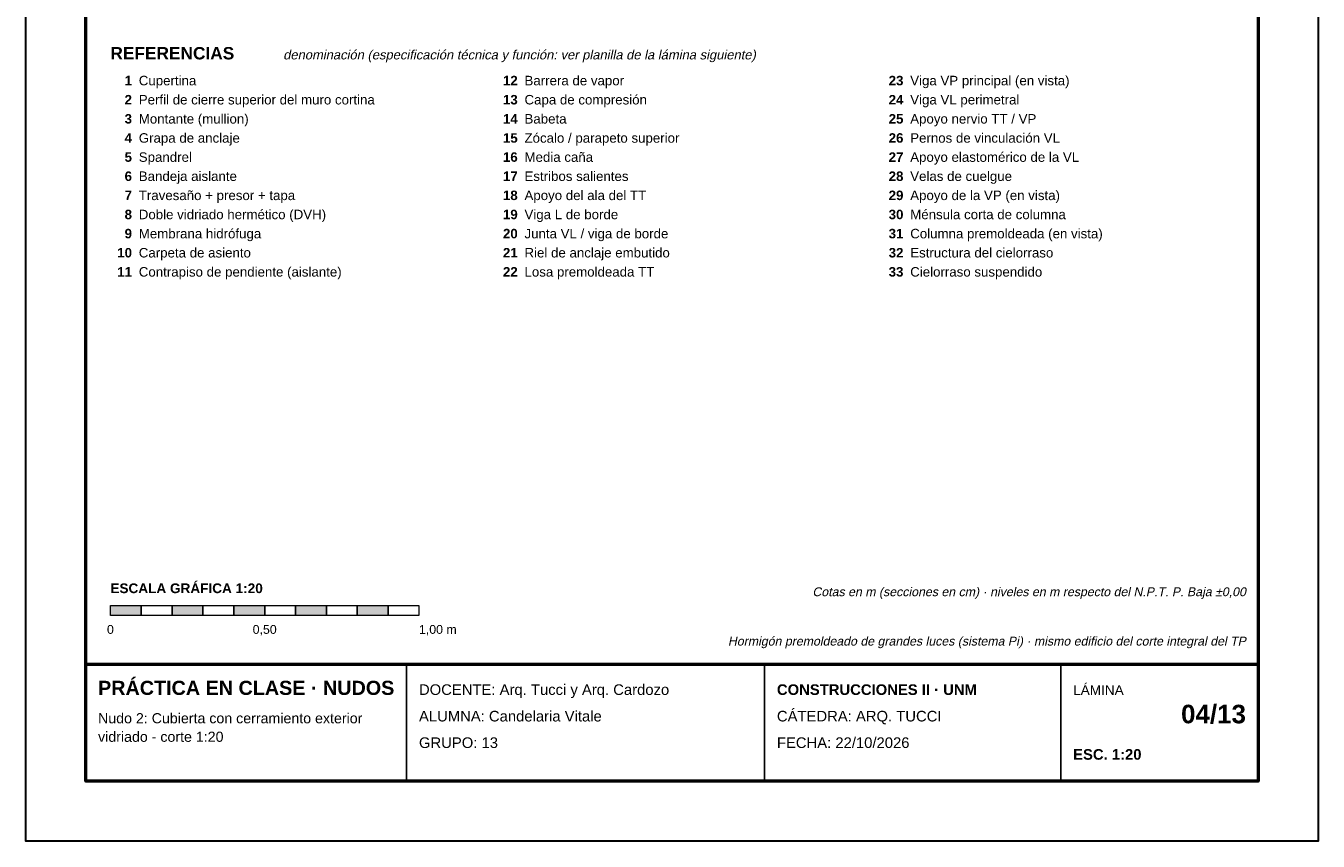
# Model space of a CAD drawing. Header units: millimetres. Extents: x 6 to 4194, y 6 to 5934.
# Tile 1 of 3: x 6 to 4194, y 6 to 2649. Entities that reach past the tile are written whole.
import ezdxf
from ezdxf.enums import TextEntityAlignment as Align

# ---------------------------------------------------------------- set-up
doc = ezdxf.new("R2010")
doc.units = ezdxf.units.MM
doc.header["$LTSCALE"] = 20
for name, color, linetype in [('X-MARCO', 7, 'Continuous'), ('X-ROTULO', 7, 'Continuous'), ('X-TEXTOS', 7, 'Continuous')]:
    doc.layers.add(name, color=color, linetype=linetype)
doc.styles.add('ARIAL', font='arial.ttf')
doc.styles.add('ARIAL-B', font='arialbd.ttf')

msp = doc.modelspace()

# ---------------------------------------------------------------- hatches: boundary and pattern name
at = {"layer": 'X-TEXTOS'}
h = msp.add_hatch(color=7, dxfattribs=at)
h.dxf.hatch_style = 1
h.paths.add_polyline_path([(280, 770), (380, 770), (380, 738), (280, 738)])
h = msp.add_hatch(color=7, dxfattribs=at)
h.dxf.hatch_style = 1
h.paths.add_polyline_path([(480, 770), (580, 770), (580, 738), (480, 738)])
h = msp.add_hatch(color=7, dxfattribs=at)
h.dxf.hatch_style = 1
h.paths.add_polyline_path([(680, 770), (780, 770), (780, 738), (680, 738)])
h = msp.add_hatch(color=7, dxfattribs=at)
h.dxf.hatch_style = 1
h.paths.add_polyline_path([(880, 770), (980, 770), (980, 738), (880, 738)])
h = msp.add_hatch(color=7, dxfattribs=at)
h.dxf.hatch_style = 1
h.paths.add_polyline_path([(1080, 770), (1180, 770), (1180, 738), (1080, 738)])

# ---------------------------------------------------------------- linework, layer by layer
at = {"layer": 'X-MARCO', "lineweight": 30}
msp.add_lwpolyline([(6, 5934), (4194, 5934), (4194, 6), (6, 6)], close=True, dxfattribs=at)
at = {"layer": 'X-MARCO', "lineweight": 50}
msp.add_lwpolyline([(200, 5740), (4000, 5740), (4000, 200), (200, 200)], close=True, dxfattribs=at)
at = {"layer": 'X-ROTULO', "lineweight": 50}
msp.add_lwpolyline([(200, 580), (4000, 580), (4000, 200), (200, 200)], close=True, dxfattribs=at)
at = {"layer": 'X-ROTULO', "lineweight": 25}
for points in [[(1240, 580), (1240, 200)], [(2400, 580), (2400, 200)], [(3360, 580), (3360, 200)]]:
    msp.add_lwpolyline(points, dxfattribs=at)
at = {"layer": 'X-TEXTOS', "lineweight": 13}
for points in [[(280, 770), (380, 770), (380, 738), (280, 738)], [(380, 770), (480, 770), (480, 738), (380, 738)], [(480, 770), (580, 770), (580, 738), (480, 738)], [(580, 770), (680, 770), (680, 738), (580, 738)], [(680, 770), (780, 770), (780, 738), (680, 738)], [(780, 770), (880, 770), (880, 738), (780, 738)], [(880, 770), (980, 770), (980, 738), (880, 738)], [(980, 770), (1080, 770), (1080, 738), (980, 738)], [(1080, 770), (1180, 770), (1180, 738), (1080, 738)], [(1180, 770), (1280, 770), (1280, 738), (1180, 738)]]:
    msp.add_lwpolyline(points, close=True, dxfattribs=at)

# ---------------------------------------------------------------- texts
at = {"layer": 'X-ROTULO'}
for s, height, style, p in [('PRÁCTICA EN CLASE · NUDOS', 45.824, 'ARIAL-B', (240, 480)), ('DOCENTE: Arq. Tucci y Arq. Cardozo', 34.368, 'ARIAL', (1280, 480)), ('CONSTRUCCIONES II · UNM', 34.368, 'ARIAL-B', (2440, 480)), ('LÁMINA', 31.5, 'ARIAL', (3400, 480)), ('Nudo 2: Cubierta con cerramiento exterior', 32.936, 'ARIAL', (240, 388)), ('ALUMNA: Candelaria Vitale', 34.368, 'ARIAL', (1280, 394)), ('CÁTEDRA: ARQ. TUCCI', 34.368, 'ARIAL', (2440, 394)), ('vidriado - corte 1:20', 32.936, 'ARIAL', (240, 328)), ('GRUPO: 13', 34.37, 'ARIAL', (1280, 308)), ('FECHA: 22/10/2026', 34.368, 'ARIAL', (2440, 308)), ('ESC. 1:20', 34.37, 'ARIAL-B', (3400, 270))]:
    msp.add_text(s, height=height, dxfattribs=dict(at, style=style)).set_placement(p)
at = {"layer": 'X-ROTULO', "style": 'ARIAL-B'}
msp.add_text('04/13', height=60.14, dxfattribs=at).set_placement((3960, 388), align=Align.RIGHT)
at = {"layer": 'X-TEXTOS'}
for s, height, style, p in [('REFERENCIAS', 40.096, 'ARIAL-B', (280, 2540)), ('Cupertina', 30.79, 'ARIAL', (372, 2456)), ('Barrera de vapor', 30.788, 'ARIAL', (1622, 2456)), ('Viga VP principal (en vista)', 30.788, 'ARIAL', (2872, 2456)), ('Capa de compresión', 30.788, 'ARIAL', (1622, 2394)), ('Perfil de cierre superior del muro cortina', 30.788, 'ARIAL', (372, 2394)), ('Viga VL perimetral', 30.788, 'ARIAL', (2872, 2394)), ('Montante (mullion)', 30.788, 'ARIAL', (372, 2332)), ('Babeta', 30.79, 'ARIAL', (1622, 2332)), ('Apoyo nervio TT / VP', 30.788, 'ARIAL', (2872, 2332)), ('Grapa de anclaje', 30.788, 'ARIAL', (372, 2270)), ('Zócalo / parapeto superior', 30.788, 'ARIAL', (1622, 2270)), ('Pernos de vinculación VL', 30.788, 'ARIAL', (2872, 2270)), ('Spandrel', 30.79, 'ARIAL', (372, 2208)), ('Media caña', 30.79, 'ARIAL', (1622, 2208)), ('Apoyo elastomérico de la VL', 30.788, 'ARIAL', (2872, 2208)), ('Bandeja aislante', 30.788, 'ARIAL', (372, 2146)), ('Estribos salientes', 30.788, 'ARIAL', (1622, 2146)), ('Velas de cuelgue', 30.788, 'ARIAL', (2872, 2146)), ('Travesaño + presor + tapa', 30.788, 'ARIAL', (372, 2084)), ('Apoyo del ala del TT', 30.788, 'ARIAL', (1622, 2084)), ('Apoyo de la VP (en vista)', 30.788, 'ARIAL', (2872, 2084)), ('Doble vidriado hermético (DVH)', 30.788, 'ARIAL', (372, 2022)), ('Viga L de borde', 30.788, 'ARIAL', (1622, 2022)), ('Ménsula corta de columna', 30.788, 'ARIAL', (2872, 2022)), ('Membrana hidrófuga', 30.788, 'ARIAL', (372, 1960)), ('Junta VL / viga de borde', 30.788, 'ARIAL', (1622, 1960)), ('Columna premoldeada (en vista)', 30.788, 'ARIAL', (2872, 1960)), ('Carpeta de asiento', 30.788, 'ARIAL', (372, 1898)), ('Riel de anclaje embutido', 30.788, 'ARIAL', (1622, 1898)), ('Estructura del cielorraso', 30.788, 'ARIAL', (2872, 1898)), ('Contrapiso de pendiente (aislante)', 30.788, 'ARIAL', (372, 1836)), ('Losa premoldeada TT', 30.788, 'ARIAL', (1622, 1836)), ('Cielorraso suspendido', 30.788, 'ARIAL', (2872, 1836)), ('ESCALA GRÁFICA 1:20', 31.504, 'ARIAL-B', (280, 810)), ('1,00 m', 28.64, 'ARIAL', (1280, 678))]:
    msp.add_text(s, height=height, dxfattribs=dict(at, style=style)).set_placement(p)
at = {"layer": 'X-TEXTOS', "style": 'ARIAL', "oblique": 12}
msp.add_text('denominación (especificación técnica y función: ver planilla de la lámina siguiente)', height=30.072, dxfattribs=at).set_placement((840, 2540))
at = {"layer": 'X-TEXTOS', "style": 'ARIAL-B'}
for s, height, p in [('1', 30.8, (350, 2456)), ('12', 30.79, (1600, 2456)), ('23', 30.79, (2850, 2456)), ('2', 30.8, (350, 2394)), ('13', 30.79, (1600, 2394)), ('24', 30.79, (2850, 2394)), ('3', 30.8, (350, 2332)), ('14', 30.79, (1600, 2332)), ('25', 30.79, (2850, 2332)), ('4', 30.8, (350, 2270)), ('15', 30.79, (1600, 2270)), ('26', 30.79, (2850, 2270)), ('5', 30.8, (350, 2208)), ('16', 30.79, (1600, 2208)), ('27', 30.79, (2850, 2208)), ('6', 30.8, (350, 2146)), ('17', 30.79, (1600, 2146)), ('28', 30.79, (2850, 2146)), ('7', 30.8, (350, 2084)), ('18', 30.79, (1600, 2084)), ('29', 30.79, (2850, 2084)), ('8', 30.8, (350, 2022)), ('19', 30.79, (1600, 2022)), ('30', 30.79, (2850, 2022)), ('9', 30.8, (350, 1960)), ('20', 30.79, (1600, 1960)), ('31', 30.79, (2850, 1960)), ('10', 30.79, (350, 1898)), ('21', 30.79, (1600, 1898)), ('32', 30.79, (2850, 1898)), ('11', 30.79, (350, 1836)), ('22', 30.79, (1600, 1836)), ('33', 30.79, (2850, 1836))]:
    msp.add_text(s, height=height, dxfattribs=at).set_placement(p, align=Align.RIGHT)
at = {"layer": 'X-TEXTOS', "style": 'ARIAL', "oblique": 12}
for s, p in [('Cotas en m (secciones en cm) · niveles en m respecto del N.P.T. P. Baja ±0,00', (3960, 800)), ('Hormigón premoldeado de grandes luces (sistema Pi) · mismo edificio del corte integral del TP', (3960, 640))]:
    msp.add_text(s, height=28.64, dxfattribs=at).set_placement(p, align=Align.RIGHT)
at = {"layer": 'X-TEXTOS', "style": 'ARIAL'}
for s, height, p in [('0', 28.6, (280, 678)), ('0,50', 28.64, (780, 678))]:
    msp.add_text(s, height=height, dxfattribs=at).set_placement(p, align=Align.CENTER)

doc.saveas('drawing.dxf')
